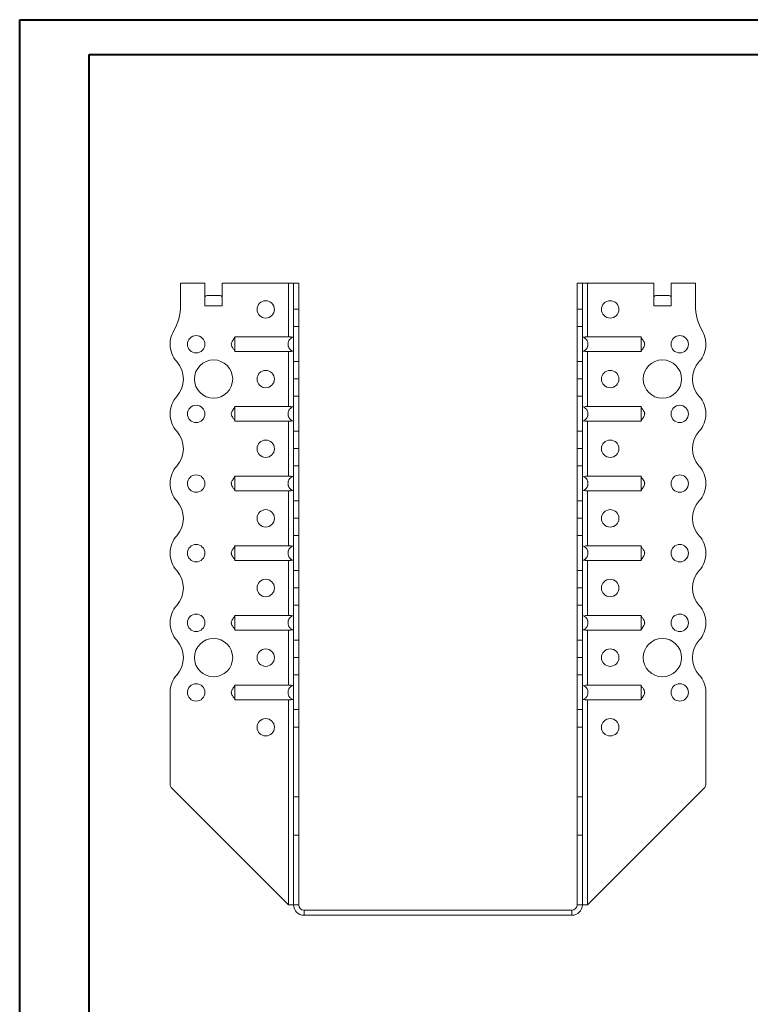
# Model space of a CAD drawing. Header units: millimetres. Extents: x 0 to 210, y 0 to 297.
# Tile 5 of 6: x 0 to 105, y 156 to 297. Entities that reach past the tile are written whole.
import ezdxf

# ---------------------------------------------------------------- set-up
doc = ezdxf.new("R2010")
doc.units = ezdxf.units.MM

msp = doc.modelspace()

# ---------------------------------------------------------------- linework, layer by layer
at = {"color": 7, "linetype": 'Continuous', "lineweight": 40}
for p, q in [((0.08, 0.21), (0.08, 297.21)), ((0.08, 297.21), (210.08, 297.21)), ((10.08, 292.21), (205.08, 292.21)), ((10.08, 5.21), (10.08, 292.21))]:
    msp.add_line(p, q, dxfattribs=at)
at = {"color": 7, "linetype": 'Continuous', "lineweight": 15}
for p, q in [((23.19, 259.36), (23.19, 256.22)), ((26.69, 259.36), (23.19, 259.36)), ((26.69, 256.11), (26.69, 259.36)), ((29.19, 256.11), (29.19, 259.36)), ((38.69, 259.36), (29.19, 259.36)), ((38.69, 259.36), (38.69, 251.67)), ((39.44, 259.36), (38.69, 259.36)), ((40.19, 259.36), (39.44, 259.36)), ((39.44, 255.64), (39.44, 259.36)), ((40.19, 255.64), (40.19, 259.36)), ((80.19, 259.36), (80.94, 259.36)), ((80.19, 255.64), (80.19, 259.36)), ((80.94, 255.64), (80.94, 259.36)), ((81.69, 259.36), (80.94, 259.36)), ((81.69, 251.67), (81.69, 259.36)), ((81.69, 259.36), (91.19, 259.36)), ((91.19, 256.11), (91.19, 259.36)), ((93.69, 256.11), (93.69, 259.36)), ((93.69, 259.36), (97.19, 259.36)), ((97.19, 259.36), (97.19, 256.22)), ((27.01, 257.61), (28.88, 257.61)), ((91.51, 257.61), (93.38, 257.61)), ((26.69, 256.11), (29.19, 256.11)), ((91.19, 256.11), (93.69, 256.11)), ((39.44, 255.64), (40.19, 255.64)), ((39.44, 253.14), (39.44, 255.64)), ((40.19, 255.64), (40.19, 253.14)), ((80.19, 255.64), (80.94, 255.64)), ((80.19, 253.14), (80.19, 255.64)), ((80.94, 255.64), (80.94, 253.14)), ((40.19, 253.14), (39.44, 253.14)), ((39.44, 253.14), (39.44, 248.14)), ((40.19, 248.14), (40.19, 253.14)), ((80.94, 253.14), (80.19, 253.14)), ((80.19, 248.14), (80.19, 253.14)), ((80.94, 248.14), (80.94, 253.14)), ((38.69, 251.67), (30.99, 251.67)), ((81.69, 251.67), (89.39, 251.67)), ((38.69, 249.56), (30.99, 249.56)), ((38.69, 249.56), (38.69, 241.67)), ((81.69, 249.56), (89.39, 249.56)), ((81.69, 241.67), (81.69, 249.56)), ((39.44, 248.14), (40.19, 248.14)), ((39.44, 245.64), (39.44, 248.14)), ((40.19, 248.14), (40.19, 245.64)), ((80.19, 248.14), (80.94, 248.14)), ((80.19, 245.64), (80.19, 248.14)), ((80.94, 248.14), (80.94, 245.64)), ((40.19, 245.64), (39.44, 245.64)), ((39.44, 245.64), (40.19, 245.64)), ((39.44, 245.64), (39.44, 245.64)), ((39.44, 243.14), (39.44, 245.64)), ((40.19, 245.64), (40.19, 245.64)), ((40.19, 245.64), (40.19, 243.14)), ((80.94, 245.64), (80.19, 245.64)), ((80.19, 245.64), (80.94, 245.64)), ((80.19, 245.64), (80.19, 245.64)), ((80.19, 243.14), (80.19, 245.64)), ((80.94, 245.64), (80.94, 245.64)), ((80.94, 245.64), (80.94, 243.14)), ((40.19, 243.14), (39.44, 243.14)), ((39.44, 243.14), (39.44, 238.14)), ((40.19, 238.14), (40.19, 243.14)), ((80.94, 243.14), (80.19, 243.14)), ((80.19, 238.14), (80.19, 243.14)), ((80.94, 238.14), (80.94, 243.14)), ((38.69, 241.67), (30.99, 241.67)), ((81.69, 241.67), (89.39, 241.67)), ((98.69, 240.62), (98.69, 240.62)), ((38.69, 239.56), (30.99, 239.56)), ((38.69, 239.56), (38.69, 231.67)), ((81.69, 239.56), (89.39, 239.56)), ((81.69, 231.67), (81.69, 239.56)), ((39.44, 238.14), (40.19, 238.14)), ((39.44, 235.64), (39.44, 238.14)), ((40.19, 238.14), (40.19, 235.64)), ((80.19, 238.14), (80.94, 238.14)), ((80.19, 235.64), (80.19, 238.14)), ((80.94, 238.14), (80.94, 235.64)), ((40.19, 235.64), (39.44, 235.64)), ((39.44, 235.64), (40.19, 235.64)), ((39.44, 233.14), (39.44, 235.64)), ((39.44, 235.64), (39.44, 235.64)), ((40.19, 235.64), (40.19, 233.14)), ((40.19, 235.64), (40.19, 235.64)), ((80.19, 235.64), (80.94, 235.64)), ((80.19, 233.14), (80.19, 235.64)), ((80.94, 235.64), (80.19, 235.64)), ((80.19, 235.64), (80.19, 235.64)), ((80.94, 235.64), (80.94, 233.14)), ((80.94, 235.64), (80.94, 235.64)), ((40.19, 233.14), (39.44, 233.14)), ((39.44, 233.14), (39.44, 228.14)), ((40.19, 228.14), (40.19, 233.14)), ((80.94, 233.14), (80.19, 233.14)), ((80.19, 228.14), (80.19, 233.14)), ((80.94, 228.14), (80.94, 233.14)), ((38.69, 231.67), (30.99, 231.67)), ((81.69, 231.67), (89.39, 231.67)), ((98.69, 230.61), (98.69, 230.61)), ((38.69, 229.56), (30.99, 229.56)), ((38.69, 229.56), (38.69, 221.67)), ((81.69, 229.56), (89.39, 229.56)), ((81.69, 221.67), (81.69, 229.56)), ((39.44, 228.14), (40.19, 228.14)), ((39.44, 225.64), (39.44, 228.14)), ((40.19, 228.14), (40.19, 225.64)), ((80.19, 228.14), (80.94, 228.14)), ((80.19, 225.64), (80.19, 228.14)), ((80.94, 228.14), (80.94, 225.64)), ((39.44, 225.64), (40.19, 225.64)), ((39.44, 223.14), (39.44, 225.64)), ((40.19, 225.64), (39.44, 225.64)), ((39.44, 225.64), (39.44, 225.64)), ((40.19, 225.64), (40.19, 223.14)), ((40.19, 225.64), (40.19, 225.64)), ((80.19, 225.64), (80.94, 225.64)), ((80.19, 223.14), (80.19, 225.64)), ((80.94, 225.64), (80.19, 225.64)), ((80.19, 225.64), (80.19, 225.64)), ((80.94, 225.64), (80.94, 223.14)), ((80.94, 225.64), (80.94, 225.64)), ((40.19, 223.14), (39.44, 223.14)), ((39.44, 223.14), (39.44, 218.14)), ((40.19, 218.14), (40.19, 223.14)), ((80.94, 223.14), (80.19, 223.14)), ((80.19, 218.14), (80.19, 223.14)), ((80.94, 218.14), (80.94, 223.14)), ((38.69, 221.67), (30.99, 221.67)), ((81.69, 221.67), (89.39, 221.67)), ((98.69, 220.62), (98.69, 220.61)), ((38.69, 219.56), (30.99, 219.56)), ((38.69, 219.56), (38.69, 211.67)), ((81.69, 219.56), (89.39, 219.56)), ((81.69, 211.67), (81.69, 219.56)), ((39.44, 218.14), (40.19, 218.14)), ((39.44, 215.64), (39.44, 218.14)), ((40.19, 218.14), (40.19, 215.64)), ((80.19, 218.14), (80.94, 218.14)), ((80.19, 215.64), (80.19, 218.14)), ((80.94, 218.14), (80.94, 215.64)), ((39.44, 215.64), (40.19, 215.64)), ((39.44, 213.14), (39.44, 215.64)), ((40.19, 215.64), (39.44, 215.64)), ((39.44, 215.64), (39.44, 215.64)), ((40.19, 215.64), (40.19, 213.14)), ((40.19, 215.64), (40.19, 215.64)), ((80.94, 215.64), (80.19, 215.64)), ((80.19, 215.64), (80.94, 215.64)), ((80.19, 215.64), (80.19, 215.64)), ((80.19, 213.14), (80.19, 215.64)), ((80.94, 215.64), (80.94, 215.64)), ((80.94, 215.64), (80.94, 213.14)), ((40.19, 213.14), (39.44, 213.14)), ((39.44, 213.14), (39.44, 208.14)), ((40.19, 208.14), (40.19, 213.14)), ((80.94, 213.14), (80.19, 213.14)), ((80.19, 208.14), (80.19, 213.14)), ((80.94, 208.14), (80.94, 213.14)), ((38.69, 211.67), (30.99, 211.67)), ((81.69, 211.67), (89.39, 211.67)), ((21.69, 210.61), (21.69, 210.61)), ((38.69, 209.56), (30.99, 209.56)), ((38.69, 209.56), (38.69, 201.67)), ((81.69, 209.56), (89.39, 209.56)), ((81.69, 201.67), (81.69, 209.56)), ((98.69, 210.62), (98.69, 210.61)), ((39.44, 208.14), (40.19, 208.14)), ((39.44, 205.64), (39.44, 208.14)), ((40.19, 208.14), (40.19, 205.64)), ((80.19, 208.14), (80.94, 208.14)), ((80.19, 205.64), (80.19, 208.14)), ((80.94, 208.14), (80.94, 205.64)), ((40.19, 205.64), (39.44, 205.64)), ((39.44, 205.64), (40.19, 205.64)), ((39.44, 203.14), (39.44, 205.64)), ((39.44, 205.64), (39.44, 205.64)), ((40.19, 205.64), (40.19, 203.14)), ((40.19, 205.64), (40.19, 205.64)), ((80.94, 205.64), (80.19, 205.64)), ((80.19, 205.64), (80.94, 205.64)), ((80.19, 205.64), (80.19, 205.64)), ((80.19, 203.14), (80.19, 205.64)), ((80.94, 205.64), (80.94, 205.64)), ((80.94, 205.64), (80.94, 203.14)), ((40.19, 203.14), (39.44, 203.14)), ((39.44, 203.14), (39.44, 198.14)), ((40.19, 198.14), (40.19, 203.14)), ((80.94, 203.14), (80.19, 203.14)), ((80.19, 198.14), (80.19, 203.14)), ((80.94, 198.14), (80.94, 203.14)), ((38.69, 201.67), (30.99, 201.67)), ((81.69, 201.67), (89.39, 201.67)), ((21.69, 200.62), (21.69, 187.53)), ((38.69, 199.56), (30.99, 199.56)), ((38.69, 199.56), (38.69, 170.11)), ((81.69, 199.56), (89.39, 199.56)), ((81.69, 170.11), (81.69, 199.56)), ((98.69, 200.62), (98.69, 187.53)), ((39.44, 198.14), (40.19, 198.14)), ((39.44, 195.64), (39.44, 198.14)), ((40.19, 198.14), (40.19, 195.64)), ((80.19, 198.14), (80.94, 198.14)), ((80.19, 195.64), (80.19, 198.14)), ((80.94, 198.14), (80.94, 195.64)), ((40.19, 195.64), (39.44, 195.64)), ((39.44, 185.61), (39.44, 195.64)), ((40.19, 185.61), (40.19, 195.64)), ((80.94, 195.64), (80.19, 195.64)), ((80.19, 185.61), (80.19, 195.64)), ((80.94, 185.61), (80.94, 195.64)), ((38.69, 170.11), (21.99, 186.82)), ((81.69, 170.11), (98.4, 186.82)), ((40.19, 185.61), (39.44, 185.61)), ((39.44, 180.11), (39.44, 185.61)), ((40.19, 180.11), (40.19, 185.61)), ((80.19, 185.61), (80.94, 185.61)), ((80.19, 180.11), (80.19, 185.61)), ((80.94, 180.11), (80.94, 185.61)), ((39.44, 180.11), (40.19, 180.11)), ((39.44, 170.11), (39.44, 180.11)), ((40.19, 170.11), (40.19, 180.11)), ((80.19, 170.11), (80.19, 180.11)), ((80.19, 180.11), (80.94, 180.11)), ((80.94, 170.11), (80.94, 180.11)), ((38.69, 170.11), (39.44, 170.11)), ((39.44, 170.11), (40.19, 170.11)), ((80.19, 170.11), (80.94, 170.11)), ((80.94, 170.11), (81.69, 170.11)), ((40.94, 169.36), (40.94, 168.61)), ((79.44, 169.36), (40.94, 169.36)), ((79.44, 168.61), (40.94, 168.61)), ((79.44, 169.36), (79.44, 168.61))]:
    msp.add_line(p, q, dxfattribs=at)
for centre, radius in [((35.44, 255.61), 1.25), ((84.94, 255.61), 1.25), ((25.44, 250.61), 1.25), ((94.94, 250.61), 1.25), ((27.94, 245.61), 2.75), ((92.44, 245.61), 2.75), ((35.44, 245.61), 1.25), ((84.94, 245.61), 1.25), ((25.44, 240.61), 1.25), ((94.94, 240.61), 1.25), ((35.44, 235.61), 1.25), ((84.94, 235.61), 1.25), ((25.44, 230.61), 1.25), ((94.94, 230.61), 1.25), ((35.44, 225.61), 1.25), ((84.94, 225.61), 1.25), ((25.44, 220.61), 1.25), ((94.94, 220.61), 1.25), ((35.44, 215.61), 1.25), ((84.94, 215.61), 1.25), ((25.44, 210.61), 1.25), ((94.94, 210.61), 1.25), ((27.94, 205.61), 2.75), ((92.44, 205.61), 2.75), ((35.44, 205.61), 1.25), ((84.94, 205.61), 1.25), ((25.44, 200.61), 1.25), ((94.94, 200.61), 1.25), ((35.44, 195.61), 1.25), ((84.94, 195.61), 1.25)]:
    msp.add_circle(centre, radius, dxfattribs=at)
for centre, radius, start, end in [((15.69, 256.22), 7.5, 330.0736, 0), ((104.69, 256.22), 7.5, 180, 209.9264), ((25.44, 250.61), 3.75, 150.0736, 179.9591), ((94.94, 250.61), 3.75, 0.0409, 29.9264), ((25.44, 250.62), 3.75, 180, 221.8123), ((94.94, 250.62), 3.75, 318.1877, 0), ((19.85, 245.61), 3.75, 318.1863, 41.8123), ((100.53, 245.61), 3.75, 138.1877, 221.8196), ((25.44, 240.61), 3.75, 138.1863, 180), ((94.95, 240.62), 3.75, 0, 41.8196), ((25.44, 240.61), 3.75, 180, 221.8137), ((94.94, 240.62), 3.75, 318.1877, 0), ((19.85, 235.61), 3.75, 318.1863, 41.8137), ((100.53, 235.61), 3.75, 138.1877, 221.8123), ((25.44, 230.61), 3.75, 138.1863, 180), ((94.94, 230.61), 3.75, 0, 41.8123), ((25.44, 230.61), 3.75, 180, 221.8137), ((94.95, 230.61), 3.75, 318.1804, 0), ((19.85, 225.61), 3.75, 318.1863, 41.8137), ((100.53, 225.61), 3.75, 138.1804, 221.8196), ((25.44, 220.61), 3.75, 138.1863, 180), ((94.95, 220.62), 3.75, 0, 41.8196), ((25.44, 220.61), 3.75, 180, 221.8137), ((94.95, 220.61), 3.75, 318.1804, 0), ((19.85, 215.61), 3.75, 318.1877, 41.8137), ((100.53, 215.61), 3.75, 138.1804, 221.8196), ((25.44, 210.61), 3.75, 138.1877, 180), ((94.95, 210.62), 3.75, 0, 41.8196), ((25.44, 210.61), 3.75, 180, 221.8196), ((94.95, 210.61), 3.75, 318.1804, 0), ((19.85, 205.61), 3.75, 318.1804, 41.8196), ((100.53, 205.61), 3.75, 138.1804, 221.8196), ((25.44, 200.62), 3.75, 138.1804, 180), ((94.95, 200.62), 3.75, 0, 41.8196), ((22.69, 187.53), 1, 180, 225), ((97.69, 187.53), 1, 315, 0), ((40.94, 170.11), 1.5, 180, 270), ((40.94, 170.11), 0.75, 180, 270), ((79.44, 170.11), 1.5, 270, 360), ((79.44, 170.11), 0.75, 270, 0)]:
    msp.add_arc(centre, radius, start, end, dxfattribs=at)
for centre, start_param, end_param in [((27.01, 256.11), 0, 0.523599), ((28.88, 256.11), 5.759587, 6.283185), ((91.51, 256.11), 0, 0.523599), ((93.38, 256.11), 5.759587, 6.283185)]:
    msp.add_ellipse(centre, major_axis=(0, 1.5), ratio=0.416667, start_param=start_param, end_param=end_param, dxfattribs=at)
for points, knots in [([(30.99, 251.67), (30.99, 251.66), (30.99, 251.64), (30.99, 251.59), (30.99, 251.56), (30.99, 251.49), (30.99, 251.45), (30.99, 251.37), (30.99, 251.32), (30.99, 251.23), (30.99, 251.18), (30.99, 251.08), (30.99, 251.02), (30.99, 250.91), (30.99, 250.85), (30.99, 250.73), (30.99, 250.67), (30.99, 250.5), (30.99, 250.38), (30.99, 250.15), (30.99, 250.05), (30.99, 249.86), (30.99, 249.78), (30.99, 249.67), (30.99, 249.64), (30.99, 249.59), (30.99, 249.57), (30.99, 249.56)], [0, 0, 0, 0, 0.0625, 0.0625, 0.125, 0.125, 0.1875, 0.1875, 0.25, 0.25, 0.3125, 0.3125, 0.375, 0.375, 0.4375, 0.4375, 0.5, 0.5, 0.625, 0.625, 0.75, 0.75, 0.875, 0.875, 0.9375, 0.9375, 1, 1, 1, 1]), ([(39.44, 249.56), (39.39, 249.57), (39.33, 249.59), (39.22, 249.64), (39.17, 249.67), (39.07, 249.74), (39.03, 249.78), (38.94, 249.86), (38.9, 249.91), (38.83, 250), (38.8, 250.05), (38.74, 250.15), (38.72, 250.21), (38.68, 250.32), (38.67, 250.38), (38.65, 250.5), (38.64, 250.56), (38.64, 250.67), (38.65, 250.73), (38.67, 250.85), (38.68, 250.91), (38.74, 251.08), (38.79, 251.18), (38.94, 251.37), (39.02, 251.45), (39.17, 251.56), (39.22, 251.59), (39.33, 251.64), (39.39, 251.66), (39.44, 251.67)], [0, 0, 0, 0, 0.0625, 0.0625, 0.125, 0.125, 0.1875, 0.1875, 0.25, 0.25, 0.3125, 0.3125, 0.375, 0.375, 0.4375, 0.4375, 0.5, 0.5, 0.5625, 0.5625, 0.625, 0.625, 0.75, 0.75, 0.875, 0.875, 0.9375, 0.9375, 1, 1, 1, 1]), ([(38.69, 251.67), (38.74, 251.67), (38.79, 251.67), (38.89, 251.67), (38.94, 251.66), (39.03, 251.65), (39.07, 251.64), (39.15, 251.62), (39.19, 251.6), (39.22, 251.58)], [0, 0, 0, 0, 0.25, 0.25, 0.5, 0.5, 0.75, 0.75, 1, 1, 1, 1]), ([(80.94, 249.56), (81, 249.57), (81.06, 249.59), (81.17, 249.64), (81.22, 249.67), (81.32, 249.74), (81.36, 249.78), (81.45, 249.86), (81.49, 249.91), (81.56, 250), (81.59, 250.05), (81.65, 250.15), (81.67, 250.21), (81.71, 250.32), (81.72, 250.38), (81.74, 250.5), (81.74, 250.56), (81.74, 250.67), (81.74, 250.73), (81.72, 250.85), (81.71, 250.91), (81.65, 251.08), (81.59, 251.18), (81.45, 251.37), (81.37, 251.45), (81.22, 251.56), (81.17, 251.59), (81.06, 251.64), (81, 251.66), (80.94, 251.67)], [0, 0, 0, 0, 0.0625, 0.0625, 0.125, 0.125, 0.1875, 0.1875, 0.25, 0.25, 0.3125, 0.3125, 0.375, 0.375, 0.4375, 0.4375, 0.5, 0.5, 0.5625, 0.5625, 0.625, 0.625, 0.75, 0.75, 0.875, 0.875, 0.9375, 0.9375, 1, 1, 1, 1]), ([(81.69, 251.67), (81.64, 251.67), (81.59, 251.67), (81.5, 251.67), (81.45, 251.66), (81.36, 251.65), (81.32, 251.64), (81.23, 251.62), (81.2, 251.6), (81.16, 251.58)], [0, 0, 0, 0, 0.25, 0.25, 0.5, 0.5, 0.75, 0.75, 1, 1, 1, 1]), ([(89.39, 251.67), (89.4, 251.66), (89.39, 251.64), (89.39, 251.59), (89.39, 251.56), (89.39, 251.49), (89.39, 251.45), (89.39, 251.37), (89.39, 251.32), (89.39, 251.23), (89.39, 251.18), (89.39, 251.08), (89.39, 251.02), (89.39, 250.91), (89.39, 250.85), (89.39, 250.73), (89.39, 250.67), (89.39, 250.5), (89.39, 250.38), (89.39, 250.15), (89.39, 250.05), (89.39, 249.86), (89.39, 249.78), (89.39, 249.67), (89.39, 249.64), (89.39, 249.59), (89.4, 249.57), (89.39, 249.56)], [0, 0, 0, 0, 0.0625, 0.0625, 0.125, 0.125, 0.1875, 0.1875, 0.25, 0.25, 0.3125, 0.3125, 0.375, 0.375, 0.4375, 0.4375, 0.5, 0.5, 0.625, 0.625, 0.75, 0.75, 0.875, 0.875, 0.9375, 0.9375, 1, 1, 1, 1]), ([(30.99, 251.62), (30.98, 251.58), (30.95, 251.51), (30.84, 251.35), (30.7, 251.15), (30.56, 250.92), (30.49, 250.72), (30.49, 250.54), (30.54, 250.37), (30.64, 250.17), (30.77, 249.97), (30.91, 249.8), (30.96, 249.68), (30.99, 249.61)], [0, 0, 0, 0, 0.0748357, 0.1437103, 0.2707967, 0.374245, 0.474653, 0.5294349, 0.5893057, 0.6997351, 0.7992425, 0.886571, 1, 1, 1, 1]), ([(89.39, 249.61), (89.41, 249.65), (89.44, 249.72), (89.55, 249.88), (89.69, 250.08), (89.83, 250.31), (89.9, 250.51), (89.9, 250.68), (89.85, 250.86), (89.75, 251.06), (89.62, 251.26), (89.48, 251.42), (89.43, 251.55), (89.39, 251.62)], [0, 0, 0, 0, 0.074836, 0.14371, 0.270797, 0.374245, 0.474653, 0.529435, 0.589306, 0.699735, 0.799242, 0.886571, 1, 1, 1, 1]), ([(39.22, 249.65), (39.19, 249.63), (39.15, 249.61), (39.07, 249.59), (39.03, 249.58), (38.89, 249.56), (38.8, 249.56), (38.69, 249.56)], [0, 0, 0, 0, 0.25, 0.25, 0.5, 0.5, 1, 1, 1, 1]), ([(81.16, 249.65), (81.2, 249.63), (81.23, 249.61), (81.31, 249.59), (81.36, 249.58), (81.49, 249.56), (81.59, 249.56), (81.69, 249.56)], [0, 0, 0, 0, 0.25, 0.25, 0.5, 0.5, 1, 1, 1, 1]), ([(30.99, 241.62), (30.98, 241.58), (30.95, 241.51), (30.84, 241.35), (30.7, 241.15), (30.56, 240.92), (30.49, 240.72), (30.49, 240.54), (30.54, 240.37), (30.64, 240.17), (30.77, 239.97), (30.91, 239.8), (30.96, 239.68), (30.99, 239.61)], [0, 0, 0, 0, 0.074836, 0.14371, 0.270797, 0.374245, 0.474653, 0.529435, 0.589306, 0.699735, 0.799242, 0.886571, 1, 1, 1, 1]), ([(30.99, 241.67), (30.99, 241.66), (30.99, 241.64), (30.99, 241.59), (30.99, 241.56), (30.99, 241.49), (30.99, 241.45), (30.99, 241.37), (30.99, 241.32), (30.99, 241.23), (30.99, 241.18), (30.99, 241.08), (30.99, 241.02), (30.99, 240.91), (30.99, 240.85), (30.99, 240.73), (30.99, 240.67), (30.99, 240.5), (30.99, 240.38), (30.99, 240.15), (30.99, 240.05), (30.99, 239.86), (30.99, 239.78), (30.99, 239.67), (30.99, 239.64), (30.99, 239.59), (30.99, 239.57), (30.99, 239.56)], [0, 0, 0, 0, 0.0625, 0.0625, 0.125, 0.125, 0.1875, 0.1875, 0.25, 0.25, 0.3125, 0.3125, 0.375, 0.375, 0.4375, 0.4375, 0.5, 0.5, 0.625, 0.625, 0.75, 0.75, 0.875, 0.875, 0.9375, 0.9375, 1, 1, 1, 1]), ([(39.44, 239.56), (39.39, 239.57), (39.33, 239.59), (39.22, 239.64), (39.17, 239.67), (39.07, 239.74), (39.03, 239.78), (38.94, 239.86), (38.9, 239.91), (38.83, 240), (38.8, 240.05), (38.74, 240.15), (38.72, 240.21), (38.68, 240.32), (38.67, 240.38), (38.65, 240.5), (38.64, 240.56), (38.64, 240.67), (38.65, 240.73), (38.67, 240.85), (38.68, 240.91), (38.74, 241.08), (38.79, 241.18), (38.94, 241.37), (39.02, 241.45), (39.17, 241.56), (39.22, 241.59), (39.33, 241.64), (39.39, 241.66), (39.44, 241.67)], [0, 0, 0, 0, 0.0625, 0.0625, 0.125, 0.125, 0.1875, 0.1875, 0.25, 0.25, 0.3125, 0.3125, 0.375, 0.375, 0.4375, 0.4375, 0.5, 0.5, 0.5625, 0.5625, 0.625, 0.625, 0.75, 0.75, 0.875, 0.875, 0.9375, 0.9375, 1, 1, 1, 1]), ([(38.69, 241.67), (38.74, 241.67), (38.79, 241.67), (38.89, 241.67), (38.94, 241.66), (39.03, 241.65), (39.07, 241.64), (39.15, 241.62), (39.19, 241.6), (39.22, 241.58)], [0, 0, 0, 0, 0.25, 0.25, 0.5, 0.5, 0.75, 0.75, 1, 1, 1, 1]), ([(80.94, 239.56), (81, 239.57), (81.06, 239.59), (81.17, 239.64), (81.22, 239.67), (81.32, 239.74), (81.36, 239.78), (81.45, 239.86), (81.49, 239.91), (81.56, 240), (81.59, 240.05), (81.65, 240.15), (81.67, 240.21), (81.71, 240.32), (81.72, 240.38), (81.74, 240.5), (81.74, 240.56), (81.74, 240.67), (81.74, 240.73), (81.72, 240.85), (81.71, 240.91), (81.65, 241.08), (81.59, 241.18), (81.45, 241.37), (81.37, 241.45), (81.22, 241.56), (81.17, 241.59), (81.06, 241.64), (81, 241.66), (80.94, 241.67)], [0, 0, 0, 0, 0.0625, 0.0625, 0.125, 0.125, 0.1875, 0.1875, 0.25, 0.25, 0.3125, 0.3125, 0.375, 0.375, 0.4375, 0.4375, 0.5, 0.5, 0.5625, 0.5625, 0.625, 0.625, 0.75, 0.75, 0.875, 0.875, 0.9375, 0.9375, 1, 1, 1, 1]), ([(81.69, 241.67), (81.64, 241.67), (81.59, 241.67), (81.5, 241.67), (81.45, 241.66), (81.31, 241.64), (81.23, 241.62), (81.16, 241.58)], [0, 0, 0, 0, 0.25, 0.25, 0.5, 0.5, 1, 1, 1, 1]), ([(89.39, 241.67), (89.4, 241.66), (89.39, 241.64), (89.39, 241.59), (89.39, 241.56), (89.39, 241.49), (89.39, 241.45), (89.39, 241.37), (89.39, 241.32), (89.39, 241.23), (89.39, 241.18), (89.39, 241.08), (89.39, 241.02), (89.39, 240.91), (89.39, 240.85), (89.39, 240.73), (89.39, 240.67), (89.39, 240.5), (89.39, 240.38), (89.39, 240.15), (89.39, 240.05), (89.39, 239.86), (89.39, 239.78), (89.39, 239.67), (89.39, 239.64), (89.39, 239.59), (89.4, 239.57), (89.39, 239.56)], [0, 0, 0, 0, 0.0625, 0.0625, 0.125, 0.125, 0.1875, 0.1875, 0.25, 0.25, 0.3125, 0.3125, 0.375, 0.375, 0.4375, 0.4375, 0.5, 0.5, 0.625, 0.625, 0.75, 0.75, 0.875, 0.875, 0.9375, 0.9375, 1, 1, 1, 1]), ([(89.39, 239.61), (89.41, 239.65), (89.44, 239.72), (89.55, 239.88), (89.69, 240.08), (89.83, 240.31), (89.9, 240.51), (89.9, 240.68), (89.85, 240.86), (89.75, 241.06), (89.62, 241.26), (89.48, 241.42), (89.43, 241.55), (89.39, 241.62)], [0, 0, 0, 0, 0.074836, 0.14371, 0.270797, 0.374245, 0.474653, 0.529435, 0.589306, 0.699735, 0.799242, 0.886571, 1, 1, 1, 1]), ([(39.22, 239.65), (39.19, 239.63), (39.15, 239.61), (39.07, 239.59), (39.03, 239.58), (38.89, 239.56), (38.79, 239.56), (38.69, 239.56)], [0, 0, 0, 0, 0.25, 0.25, 0.5, 0.5, 1, 1, 1, 1]), ([(81.16, 239.65), (81.2, 239.63), (81.23, 239.61), (81.31, 239.59), (81.36, 239.58), (81.49, 239.56), (81.59, 239.56), (81.69, 239.56)], [0, 0, 0, 0, 0.25, 0.25, 0.5, 0.5, 1, 1, 1, 1]), ([(30.99, 231.62), (30.98, 231.58), (30.95, 231.51), (30.84, 231.35), (30.7, 231.15), (30.56, 230.92), (30.49, 230.72), (30.49, 230.54), (30.54, 230.37), (30.64, 230.17), (30.77, 229.97), (30.91, 229.8), (30.96, 229.68), (30.99, 229.61)], [0, 0, 0, 0, 0.074836, 0.14371, 0.270797, 0.374245, 0.474653, 0.529435, 0.589306, 0.699735, 0.799242, 0.886571, 1, 1, 1, 1]), ([(30.99, 231.67), (30.99, 231.66), (30.99, 231.64), (30.99, 231.59), (30.99, 231.56), (30.99, 231.49), (30.99, 231.45), (30.99, 231.37), (30.99, 231.32), (30.99, 231.23), (30.99, 231.18), (30.99, 231.08), (30.99, 231.02), (30.99, 230.91), (30.99, 230.85), (30.99, 230.73), (30.99, 230.67), (30.99, 230.5), (30.99, 230.38), (30.99, 230.15), (30.99, 230.05), (30.99, 229.86), (30.99, 229.78), (30.99, 229.67), (30.99, 229.64), (30.99, 229.59), (30.99, 229.57), (30.99, 229.56)], [0, 0, 0, 0, 0.0625, 0.0625, 0.125, 0.125, 0.1875, 0.1875, 0.25, 0.25, 0.3125, 0.3125, 0.375, 0.375, 0.4375, 0.4375, 0.5, 0.5, 0.625, 0.625, 0.75, 0.75, 0.875, 0.875, 0.9375, 0.9375, 1, 1, 1, 1]), ([(39.44, 229.56), (39.39, 229.57), (39.33, 229.59), (39.22, 229.64), (39.17, 229.67), (39.07, 229.74), (39.03, 229.78), (38.94, 229.86), (38.9, 229.91), (38.83, 230), (38.8, 230.05), (38.74, 230.15), (38.72, 230.21), (38.68, 230.32), (38.67, 230.38), (38.65, 230.5), (38.64, 230.56), (38.64, 230.67), (38.65, 230.73), (38.67, 230.85), (38.68, 230.91), (38.74, 231.08), (38.79, 231.18), (38.94, 231.37), (39.02, 231.45), (39.17, 231.56), (39.22, 231.59), (39.33, 231.64), (39.39, 231.66), (39.44, 231.67)], [0, 0, 0, 0, 0.0625, 0.0625, 0.125, 0.125, 0.1875, 0.1875, 0.25, 0.25, 0.3125, 0.3125, 0.375, 0.375, 0.4375, 0.4375, 0.5, 0.5, 0.5625, 0.5625, 0.625, 0.625, 0.75, 0.75, 0.875, 0.875, 0.9375, 0.9375, 1, 1, 1, 1]), ([(38.69, 231.67), (38.74, 231.67), (38.79, 231.67), (38.89, 231.67), (38.94, 231.66), (39.03, 231.65), (39.07, 231.64), (39.15, 231.62), (39.19, 231.6), (39.22, 231.58)], [0, 0, 0, 0, 0.25, 0.25, 0.5, 0.5, 0.75, 0.75, 1, 1, 1, 1]), ([(80.94, 229.56), (81, 229.57), (81.06, 229.59), (81.17, 229.64), (81.22, 229.67), (81.32, 229.74), (81.36, 229.78), (81.45, 229.86), (81.49, 229.91), (81.56, 230), (81.59, 230.05), (81.65, 230.15), (81.67, 230.21), (81.71, 230.32), (81.72, 230.38), (81.74, 230.5), (81.74, 230.56), (81.74, 230.67), (81.74, 230.73), (81.72, 230.85), (81.71, 230.91), (81.65, 231.08), (81.59, 231.18), (81.45, 231.37), (81.37, 231.45), (81.22, 231.56), (81.17, 231.59), (81.06, 231.64), (81, 231.66), (80.94, 231.67)], [0, 0, 0, 0, 0.0625, 0.0625, 0.125, 0.125, 0.1875, 0.1875, 0.25, 0.25, 0.3125, 0.3125, 0.375, 0.375, 0.4375, 0.4375, 0.5, 0.5, 0.5625, 0.5625, 0.625, 0.625, 0.75, 0.75, 0.875, 0.875, 0.9375, 0.9375, 1, 1, 1, 1]), ([(81.69, 231.67), (81.64, 231.67), (81.59, 231.67), (81.5, 231.67), (81.45, 231.66), (81.31, 231.64), (81.23, 231.62), (81.16, 231.58)], [0, 0, 0, 0, 0.25, 0.25, 0.5, 0.5, 1, 1, 1, 1]), ([(89.39, 231.67), (89.4, 231.66), (89.39, 231.64), (89.39, 231.59), (89.39, 231.56), (89.39, 231.49), (89.39, 231.45), (89.39, 231.37), (89.39, 231.32), (89.39, 231.23), (89.39, 231.18), (89.39, 231.08), (89.39, 231.02), (89.39, 230.91), (89.39, 230.85), (89.39, 230.73), (89.39, 230.67), (89.39, 230.5), (89.39, 230.38), (89.39, 230.15), (89.39, 230.05), (89.39, 229.86), (89.39, 229.78), (89.39, 229.67), (89.39, 229.64), (89.39, 229.59), (89.4, 229.57), (89.39, 229.56)], [0, 0, 0, 0, 0.0625, 0.0625, 0.125, 0.125, 0.1875, 0.1875, 0.25, 0.25, 0.3125, 0.3125, 0.375, 0.375, 0.4375, 0.4375, 0.5, 0.5, 0.625, 0.625, 0.75, 0.75, 0.875, 0.875, 0.9375, 0.9375, 1, 1, 1, 1]), ([(89.39, 229.61), (89.41, 229.65), (89.44, 229.72), (89.55, 229.88), (89.69, 230.08), (89.83, 230.31), (89.9, 230.51), (89.9, 230.68), (89.85, 230.86), (89.75, 231.06), (89.62, 231.26), (89.48, 231.42), (89.43, 231.55), (89.39, 231.62)], [0, 0, 0, 0, 0.074836, 0.14371, 0.270797, 0.374245, 0.474653, 0.529435, 0.589306, 0.699735, 0.799242, 0.886571, 1, 1, 1, 1]), ([(39.22, 229.65), (39.19, 229.63), (39.15, 229.61), (39.07, 229.59), (39.03, 229.58), (38.89, 229.56), (38.79, 229.56), (38.69, 229.56)], [0, 0, 0, 0, 0.25, 0.25, 0.5, 0.5, 1, 1, 1, 1]), ([(81.16, 229.65), (81.2, 229.63), (81.23, 229.61), (81.31, 229.59), (81.36, 229.58), (81.49, 229.56), (81.59, 229.56), (81.69, 229.56)], [0, 0, 0, 0, 0.25, 0.25, 0.5, 0.5, 1, 1, 1, 1]), ([(30.99, 221.62), (30.98, 221.58), (30.95, 221.51), (30.84, 221.35), (30.7, 221.15), (30.56, 220.92), (30.49, 220.72), (30.49, 220.54), (30.54, 220.37), (30.64, 220.17), (30.77, 219.97), (30.91, 219.8), (30.96, 219.68), (30.99, 219.61)], [0, 0, 0, 0, 0.074836, 0.14371, 0.270797, 0.374245, 0.474653, 0.529435, 0.589306, 0.699735, 0.799242, 0.886571, 1, 1, 1, 1]), ([(30.99, 221.67), (30.99, 221.66), (30.99, 221.64), (30.99, 221.59), (30.99, 221.56), (30.99, 221.49), (30.99, 221.45), (30.99, 221.37), (30.99, 221.32), (30.99, 221.23), (30.99, 221.18), (30.99, 221.08), (30.99, 221.02), (30.99, 220.91), (30.99, 220.85), (30.99, 220.73), (30.99, 220.67), (30.99, 220.5), (30.99, 220.38), (30.99, 220.15), (30.99, 220.05), (30.99, 219.86), (30.99, 219.78), (30.99, 219.67), (30.99, 219.64), (30.99, 219.59), (30.99, 219.57), (30.99, 219.56)], [0, 0, 0, 0, 0.0625, 0.0625, 0.125, 0.125, 0.1875, 0.1875, 0.25, 0.25, 0.3125, 0.3125, 0.375, 0.375, 0.4375, 0.4375, 0.5, 0.5, 0.625, 0.625, 0.75, 0.75, 0.875, 0.875, 0.9375, 0.9375, 1, 1, 1, 1]), ([(39.44, 219.56), (39.39, 219.57), (39.33, 219.59), (39.22, 219.64), (39.17, 219.67), (39.07, 219.74), (39.03, 219.78), (38.94, 219.86), (38.9, 219.91), (38.83, 220), (38.8, 220.05), (38.74, 220.15), (38.72, 220.21), (38.68, 220.32), (38.67, 220.38), (38.65, 220.5), (38.64, 220.56), (38.64, 220.67), (38.65, 220.73), (38.67, 220.85), (38.68, 220.91), (38.74, 221.08), (38.79, 221.18), (38.94, 221.37), (39.02, 221.45), (39.17, 221.56), (39.22, 221.59), (39.33, 221.64), (39.39, 221.66), (39.44, 221.67)], [0, 0, 0, 0, 0.0625, 0.0625, 0.125, 0.125, 0.1875, 0.1875, 0.25, 0.25, 0.3125, 0.3125, 0.375, 0.375, 0.4375, 0.4375, 0.5, 0.5, 0.5625, 0.5625, 0.625, 0.625, 0.75, 0.75, 0.875, 0.875, 0.9375, 0.9375, 1, 1, 1, 1]), ([(38.69, 221.67), (38.74, 221.67), (38.79, 221.67), (38.89, 221.67), (38.94, 221.66), (39.03, 221.65), (39.07, 221.64), (39.15, 221.62), (39.19, 221.6), (39.22, 221.58)], [0, 0, 0, 0, 0.25, 0.25, 0.5, 0.5, 0.75, 0.75, 1, 1, 1, 1]), ([(80.94, 219.56), (81, 219.57), (81.06, 219.59), (81.17, 219.64), (81.22, 219.67), (81.32, 219.74), (81.36, 219.78), (81.45, 219.86), (81.49, 219.91), (81.56, 220), (81.59, 220.05), (81.65, 220.15), (81.67, 220.21), (81.71, 220.32), (81.72, 220.38), (81.74, 220.5), (81.74, 220.56), (81.74, 220.67), (81.74, 220.73), (81.72, 220.85), (81.71, 220.91), (81.65, 221.08), (81.59, 221.18), (81.45, 221.37), (81.37, 221.45), (81.22, 221.56), (81.17, 221.59), (81.06, 221.64), (81, 221.66), (80.94, 221.67)], [0, 0, 0, 0, 0.0625, 0.0625, 0.125, 0.125, 0.1875, 0.1875, 0.25, 0.25, 0.3125, 0.3125, 0.375, 0.375, 0.4375, 0.4375, 0.5, 0.5, 0.5625, 0.5625, 0.625, 0.625, 0.75, 0.75, 0.875, 0.875, 0.9375, 0.9375, 1, 1, 1, 1]), ([(81.69, 221.67), (81.64, 221.67), (81.59, 221.67), (81.5, 221.67), (81.45, 221.66), (81.31, 221.64), (81.23, 221.62), (81.16, 221.58)], [0, 0, 0, 0, 0.25, 0.25, 0.5, 0.5, 1, 1, 1, 1]), ([(89.39, 221.67), (89.4, 221.66), (89.39, 221.64), (89.39, 221.59), (89.39, 221.56), (89.39, 221.49), (89.39, 221.45), (89.39, 221.37), (89.39, 221.32), (89.39, 221.23), (89.39, 221.18), (89.39, 221.08), (89.39, 221.02), (89.39, 220.91), (89.39, 220.85), (89.39, 220.73), (89.39, 220.67), (89.39, 220.5), (89.39, 220.38), (89.39, 220.15), (89.39, 220.05), (89.39, 219.86), (89.39, 219.78), (89.39, 219.67), (89.39, 219.64), (89.39, 219.59), (89.4, 219.57), (89.39, 219.56)], [0, 0, 0, 0, 0.0625, 0.0625, 0.125, 0.125, 0.1875, 0.1875, 0.25, 0.25, 0.3125, 0.3125, 0.375, 0.375, 0.4375, 0.4375, 0.5, 0.5, 0.625, 0.625, 0.75, 0.75, 0.875, 0.875, 0.9375, 0.9375, 1, 1, 1, 1]), ([(89.39, 219.61), (89.41, 219.65), (89.44, 219.72), (89.55, 219.88), (89.69, 220.08), (89.83, 220.31), (89.9, 220.51), (89.9, 220.68), (89.85, 220.86), (89.75, 221.06), (89.62, 221.26), (89.48, 221.42), (89.43, 221.55), (89.39, 221.62)], [0, 0, 0, 0, 0.074836, 0.14371, 0.270797, 0.374245, 0.474653, 0.529435, 0.589306, 0.699735, 0.799242, 0.886571, 1, 1, 1, 1]), ([(39.22, 219.65), (39.19, 219.63), (39.15, 219.61), (39.07, 219.59), (39.03, 219.58), (38.89, 219.56), (38.79, 219.56), (38.69, 219.56)], [0, 0, 0, 0, 0.25, 0.25, 0.5, 0.5, 1, 1, 1, 1]), ([(81.16, 219.65), (81.2, 219.63), (81.23, 219.61), (81.31, 219.59), (81.36, 219.58), (81.49, 219.56), (81.59, 219.56), (81.69, 219.56)], [0, 0, 0, 0, 0.25, 0.25, 0.5, 0.5, 1, 1, 1, 1]), ([(30.99, 211.62), (30.98, 211.58), (30.95, 211.51), (30.84, 211.35), (30.7, 211.15), (30.56, 210.92), (30.49, 210.72), (30.49, 210.54), (30.54, 210.37), (30.64, 210.17), (30.77, 209.97), (30.91, 209.8), (30.96, 209.68), (30.99, 209.61)], [0, 0, 0, 0, 0.074836, 0.14371, 0.270797, 0.374245, 0.474653, 0.529435, 0.589306, 0.699735, 0.799242, 0.886571, 1, 1, 1, 1]), ([(30.99, 211.67), (30.99, 211.66), (30.99, 211.64), (30.99, 211.59), (30.99, 211.56), (30.99, 211.49), (30.99, 211.45), (30.99, 211.37), (30.99, 211.32), (30.99, 211.23), (30.99, 211.18), (30.99, 211.08), (30.99, 211.02), (30.99, 210.91), (30.99, 210.85), (30.99, 210.73), (30.99, 210.67), (30.99, 210.5), (30.99, 210.38), (30.99, 210.15), (30.99, 210.05), (30.99, 209.86), (30.99, 209.78), (30.99, 209.67), (30.99, 209.64), (30.99, 209.59), (30.99, 209.57), (30.99, 209.56)], [0, 0, 0, 0, 0.0625, 0.0625, 0.125, 0.125, 0.1875, 0.1875, 0.25, 0.25, 0.3125, 0.3125, 0.375, 0.375, 0.4375, 0.4375, 0.5, 0.5, 0.625, 0.625, 0.75, 0.75, 0.875, 0.875, 0.9375, 0.9375, 1, 1, 1, 1]), ([(39.44, 209.56), (39.39, 209.57), (39.33, 209.59), (39.22, 209.64), (39.17, 209.67), (39.07, 209.74), (39.03, 209.78), (38.94, 209.86), (38.9, 209.91), (38.83, 210), (38.8, 210.05), (38.74, 210.15), (38.72, 210.21), (38.68, 210.32), (38.67, 210.38), (38.65, 210.5), (38.64, 210.56), (38.64, 210.67), (38.65, 210.73), (38.67, 210.85), (38.68, 210.91), (38.74, 211.08), (38.79, 211.18), (38.94, 211.37), (39.02, 211.45), (39.17, 211.56), (39.22, 211.59), (39.33, 211.64), (39.39, 211.66), (39.44, 211.67)], [0, 0, 0, 0, 0.0625, 0.0625, 0.125, 0.125, 0.1875, 0.1875, 0.25, 0.25, 0.3125, 0.3125, 0.375, 0.375, 0.4375, 0.4375, 0.5, 0.5, 0.5625, 0.5625, 0.625, 0.625, 0.75, 0.75, 0.875, 0.875, 0.9375, 0.9375, 1, 1, 1, 1]), ([(38.69, 211.67), (38.74, 211.67), (38.79, 211.67), (38.89, 211.67), (38.94, 211.66), (39.03, 211.65), (39.07, 211.64), (39.15, 211.62), (39.19, 211.6), (39.22, 211.58)], [0, 0, 0, 0, 0.25, 0.25, 0.5, 0.5, 0.75, 0.75, 1, 1, 1, 1]), ([(80.94, 209.56), (81, 209.57), (81.06, 209.59), (81.17, 209.64), (81.22, 209.67), (81.32, 209.74), (81.36, 209.78), (81.45, 209.86), (81.49, 209.91), (81.56, 210), (81.59, 210.05), (81.65, 210.15), (81.67, 210.21), (81.71, 210.32), (81.72, 210.38), (81.74, 210.5), (81.74, 210.56), (81.74, 210.67), (81.74, 210.73), (81.72, 210.85), (81.71, 210.91), (81.65, 211.08), (81.59, 211.18), (81.45, 211.37), (81.37, 211.45), (81.22, 211.56), (81.17, 211.59), (81.06, 211.64), (81, 211.66), (80.94, 211.67)], [0, 0, 0, 0, 0.0625, 0.0625, 0.125, 0.125, 0.1875, 0.1875, 0.25, 0.25, 0.3125, 0.3125, 0.375, 0.375, 0.4375, 0.4375, 0.5, 0.5, 0.5625, 0.5625, 0.625, 0.625, 0.75, 0.75, 0.875, 0.875, 0.9375, 0.9375, 1, 1, 1, 1]), ([(81.69, 211.67), (81.64, 211.67), (81.59, 211.67), (81.5, 211.67), (81.45, 211.66), (81.31, 211.64), (81.23, 211.62), (81.16, 211.58)], [0, 0, 0, 0, 0.25, 0.25, 0.5, 0.5, 1, 1, 1, 1]), ([(89.39, 211.67), (89.4, 211.66), (89.39, 211.64), (89.39, 211.59), (89.39, 211.56), (89.39, 211.49), (89.39, 211.45), (89.39, 211.37), (89.39, 211.32), (89.39, 211.23), (89.39, 211.18), (89.39, 211.08), (89.39, 211.02), (89.39, 210.91), (89.39, 210.85), (89.39, 210.73), (89.39, 210.67), (89.39, 210.5), (89.39, 210.38), (89.39, 210.15), (89.39, 210.05), (89.39, 209.86), (89.39, 209.78), (89.39, 209.67), (89.39, 209.64), (89.39, 209.59), (89.4, 209.57), (89.39, 209.56)], [0, 0, 0, 0, 0.0625, 0.0625, 0.125, 0.125, 0.1875, 0.1875, 0.25, 0.25, 0.3125, 0.3125, 0.375, 0.375, 0.4375, 0.4375, 0.5, 0.5, 0.625, 0.625, 0.75, 0.75, 0.875, 0.875, 0.9375, 0.9375, 1, 1, 1, 1]), ([(89.39, 209.61), (89.41, 209.65), (89.44, 209.72), (89.55, 209.88), (89.69, 210.08), (89.83, 210.31), (89.9, 210.51), (89.9, 210.68), (89.85, 210.86), (89.75, 211.06), (89.62, 211.26), (89.48, 211.42), (89.43, 211.55), (89.39, 211.62)], [0, 0, 0, 0, 0.074836, 0.14371, 0.270797, 0.374245, 0.474653, 0.529435, 0.589306, 0.699735, 0.799242, 0.886571, 1, 1, 1, 1]), ([(39.22, 209.65), (39.19, 209.63), (39.15, 209.61), (39.07, 209.59), (39.03, 209.58), (38.89, 209.56), (38.79, 209.56), (38.69, 209.56)], [0, 0, 0, 0, 0.25, 0.25, 0.5, 0.5, 1, 1, 1, 1]), ([(81.16, 209.65), (81.2, 209.63), (81.23, 209.61), (81.31, 209.59), (81.36, 209.58), (81.49, 209.56), (81.59, 209.56), (81.69, 209.56)], [0, 0, 0, 0, 0.25, 0.25, 0.5, 0.5, 1, 1, 1, 1]), ([(30.99, 201.62), (30.98, 201.58), (30.95, 201.51), (30.84, 201.35), (30.7, 201.15), (30.56, 200.92), (30.49, 200.72), (30.49, 200.54), (30.54, 200.37), (30.64, 200.17), (30.77, 199.97), (30.91, 199.8), (30.96, 199.68), (30.99, 199.61)], [0, 0, 0, 0, 0.074836, 0.14371, 0.270797, 0.374245, 0.474653, 0.529435, 0.589306, 0.699735, 0.799242, 0.886571, 1, 1, 1, 1]), ([(30.99, 201.67), (30.99, 201.66), (30.99, 201.64), (30.99, 201.59), (30.99, 201.56), (30.99, 201.49), (30.99, 201.45), (30.99, 201.37), (30.99, 201.32), (30.99, 201.23), (30.99, 201.18), (30.99, 201.08), (30.99, 201.02), (30.99, 200.91), (30.99, 200.85), (30.99, 200.73), (30.99, 200.67), (30.99, 200.5), (30.99, 200.38), (30.99, 200.15), (30.99, 200.05), (30.99, 199.86), (30.99, 199.78), (30.99, 199.67), (30.99, 199.64), (30.99, 199.59), (30.99, 199.57), (30.99, 199.56)], [0, 0, 0, 0, 0.0625, 0.0625, 0.125, 0.125, 0.1875, 0.1875, 0.25, 0.25, 0.3125, 0.3125, 0.375, 0.375, 0.4375, 0.4375, 0.5, 0.5, 0.625, 0.625, 0.75, 0.75, 0.875, 0.875, 0.9375, 0.9375, 1, 1, 1, 1]), ([(39.44, 199.56), (39.39, 199.57), (39.33, 199.59), (39.22, 199.64), (39.17, 199.67), (39.07, 199.74), (39.03, 199.78), (38.94, 199.86), (38.9, 199.91), (38.83, 200), (38.8, 200.05), (38.74, 200.15), (38.72, 200.21), (38.68, 200.32), (38.67, 200.38), (38.65, 200.5), (38.64, 200.56), (38.64, 200.67), (38.65, 200.73), (38.67, 200.85), (38.68, 200.91), (38.74, 201.08), (38.79, 201.18), (38.94, 201.37), (39.02, 201.45), (39.17, 201.56), (39.22, 201.59), (39.33, 201.64), (39.39, 201.66), (39.44, 201.67)], [0, 0, 0, 0, 0.0625, 0.0625, 0.125, 0.125, 0.1875, 0.1875, 0.25, 0.25, 0.3125, 0.3125, 0.375, 0.375, 0.4375, 0.4375, 0.5, 0.5, 0.5625, 0.5625, 0.625, 0.625, 0.75, 0.75, 0.875, 0.875, 0.9375, 0.9375, 1, 1, 1, 1]), ([(38.69, 201.67), (38.74, 201.67), (38.79, 201.67), (38.89, 201.67), (38.94, 201.66), (39.03, 201.65), (39.07, 201.64), (39.15, 201.62), (39.19, 201.6), (39.22, 201.58)], [0, 0, 0, 0, 0.25, 0.25, 0.5, 0.5, 0.75, 0.75, 1, 1, 1, 1]), ([(80.94, 199.56), (81, 199.57), (81.06, 199.59), (81.17, 199.64), (81.22, 199.67), (81.32, 199.74), (81.36, 199.78), (81.45, 199.86), (81.49, 199.91), (81.56, 200), (81.59, 200.05), (81.65, 200.15), (81.67, 200.21), (81.71, 200.32), (81.72, 200.38), (81.74, 200.5), (81.74, 200.56), (81.74, 200.67), (81.74, 200.73), (81.72, 200.85), (81.71, 200.91), (81.65, 201.08), (81.59, 201.18), (81.45, 201.37), (81.37, 201.45), (81.22, 201.56), (81.17, 201.59), (81.06, 201.64), (81, 201.66), (80.94, 201.67)], [0, 0, 0, 0, 0.0625, 0.0625, 0.125, 0.125, 0.1875, 0.1875, 0.25, 0.25, 0.3125, 0.3125, 0.375, 0.375, 0.4375, 0.4375, 0.5, 0.5, 0.5625, 0.5625, 0.625, 0.625, 0.75, 0.75, 0.875, 0.875, 0.9375, 0.9375, 1, 1, 1, 1]), ([(81.69, 201.67), (81.64, 201.67), (81.59, 201.67), (81.5, 201.67), (81.45, 201.66), (81.31, 201.64), (81.23, 201.62), (81.16, 201.58)], [0, 0, 0, 0, 0.25, 0.25, 0.5, 0.5, 1, 1, 1, 1]), ([(89.39, 201.67), (89.4, 201.66), (89.39, 201.64), (89.39, 201.59), (89.39, 201.56), (89.39, 201.49), (89.39, 201.45), (89.39, 201.37), (89.39, 201.32), (89.39, 201.23), (89.39, 201.18), (89.39, 201.08), (89.39, 201.02), (89.39, 200.91), (89.39, 200.85), (89.39, 200.73), (89.39, 200.67), (89.39, 200.5), (89.39, 200.38), (89.39, 200.15), (89.39, 200.05), (89.39, 199.86), (89.39, 199.78), (89.39, 199.67), (89.39, 199.64), (89.39, 199.59), (89.4, 199.57), (89.39, 199.56)], [0, 0, 0, 0, 0.0625, 0.0625, 0.125, 0.125, 0.1875, 0.1875, 0.25, 0.25, 0.3125, 0.3125, 0.375, 0.375, 0.4375, 0.4375, 0.5, 0.5, 0.625, 0.625, 0.75, 0.75, 0.875, 0.875, 0.9375, 0.9375, 1, 1, 1, 1]), ([(89.39, 199.61), (89.41, 199.65), (89.44, 199.72), (89.55, 199.88), (89.69, 200.08), (89.83, 200.31), (89.9, 200.51), (89.9, 200.68), (89.85, 200.86), (89.75, 201.06), (89.62, 201.26), (89.48, 201.42), (89.43, 201.55), (89.39, 201.62)], [0, 0, 0, 0, 0.074836, 0.14371, 0.270797, 0.374245, 0.474653, 0.529435, 0.589306, 0.699735, 0.799242, 0.886571, 1, 1, 1, 1]), ([(39.22, 199.65), (39.19, 199.63), (39.15, 199.61), (39.07, 199.59), (39.03, 199.58), (38.89, 199.56), (38.79, 199.56), (38.69, 199.56)], [0, 0, 0, 0, 0.25, 0.25, 0.5, 0.5, 1, 1, 1, 1]), ([(81.16, 199.65), (81.2, 199.63), (81.23, 199.61), (81.31, 199.59), (81.36, 199.58), (81.49, 199.56), (81.59, 199.56), (81.69, 199.56)], [0, 0, 0, 0, 0.25, 0.25, 0.5, 0.5, 1, 1, 1, 1])]:
    msp.add_open_spline(points, degree=3, knots=knots, dxfattribs=at)

doc.saveas('drawing.dxf')
